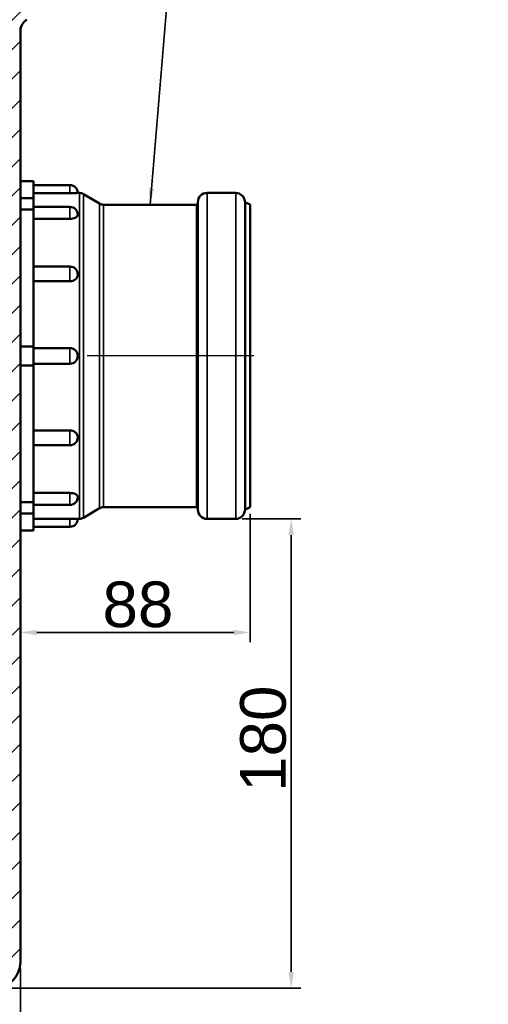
# Model space of a CAD drawing. Header units: millimetres. Extents: x 0 to 2103, y 0 to 1485.
# Tile 8 of 65: x 477 to 657, y 501 to 879. Entities that reach past the tile are written whole.
import ezdxf

# ---------------------------------------------------------------- set-up
doc = ezdxf.new("R2010")
doc.units = ezdxf.units.MM
doc.header["$LTSCALE"] = 2.5
for name, color, linetype, lineweight in [('AM_0', 7, 'Continuous', 50), ('AM_4', 7, 'Continuous', 35), ('AM_5', 7, 'Continuous', 35), ('AM_7', 7, 'Continuous', 25), ('AM_8', 7, 'Continuous', 25)]:
    doc.layers.add(name, color=color, linetype=linetype, lineweight=lineweight)
doc.styles.add('3_5 mm', font='arial.ttf')
doc.styles.add('7 mm', font='arial.ttf')
doc.dimstyles.new('Firmenstandard$7', dxfattribs={"dimscale": 2.5, "dimtxt": 3.5, "dimasz": 2.5, "dimexe": 2, "dimexo": 0, "dimgap": 0.8, "dimtad": 1, "dimrnd": 1e-08, "dimtxsty": '3_5 mm', "dimcen": 0.09, "dimdle": 10, "dimclrd": 256, "dimclre": 7, "dimclrt": 7, "dimadec": 0, "dimazin": 2, "dimtfac": 0.714286, "dimtdec": 3, "dimtmove": 0, "dimatfit": 3, "dimfxl": 1, "dimtolj": 1, "dimlwd": -1, "dimlwe": 25, "dimarcsym": 0})
doc.dimstyles.new('Schriftgröße 7', dxfattribs={"dimscale": 2.5, "dimtxt": 7, "dimasz": 2.5, "dimexe": 1.5, "dimexo": 1, "dimgap": 0.7, "dimtad": 1, "dimrnd": 1e-08, "dimtxsty": '7 mm', "dimcen": 0.09, "dimdle": 10, "dimclrd": 256, "dimclre": 256, "dimclrt": 7, "dimadec": 1, "dimazin": 2, "dimtfac": 0.357143, "dimtdec": 3, "dimtmove": 0, "dimatfit": 3, "dimfxl": 1, "dimtolj": 1, "dimtzin": 0, "dimlwd": -1, "dimlwe": -1, "dimarcsym": 0})

# ---------------------------------------------------------------- blocks, each defined once
blk = doc.blocks.new('*D58')
at = {"layer": 'AM_5', "transparency": 16777216}
for p, q in [((562.64, 687.37), (585.13, 687.37)), ((581.38, 681.12), (581.38, 513.62)), ((470.14, 507.37), (585.13, 507.37))]:
    blk.add_line(p, q, dxfattribs=at)
for points in [[(580.34, 681.12), (582.42, 681.12), (581.38, 687.37)], [(580.34, 513.62), (582.42, 513.62), (581.38, 507.37)]]:
    blk.add_solid(points, dxfattribs=at)
at = {"layer": 'Defpoints', "color": 0, "transparency": 16777216}
for p in [(560.14, 687.37), (467.64, 507.37), (581.38, 507.37)]:
    blk.add_point(p, dxfattribs=at)
at = {"layer": 'AM_5', "color": 7, "transparency": 16777216, "insert": (570.7, 582.64), "char_height": 17.5, "attachment_point": 4, "rotation": 90, "style": '7 mm'}
blk.add_mtext('\\A1;180', dxfattribs=at)
blk = doc.blocks.new('*D60')
at = {"layer": 'AM_5', "transparency": 16777216}
for p, q in [((207.64, 514.87), (207.64, 448.62)), ((477.64, 514.87), (477.64, 448.62)), ((213.89, 452.37), (471.39, 452.37))]:
    blk.add_line(p, q, dxfattribs=at)
for points in [[(213.89, 453.41), (213.89, 451.32), (207.64, 452.37)], [(471.39, 453.41), (471.39, 451.32), (477.64, 452.37)]]:
    blk.add_solid(points, dxfattribs=at)
at = {"layer": 'Defpoints', "color": 0, "transparency": 16777216}
for p in [(207.64, 517.37), (477.64, 517.37), (477.64, 452.37)]:
    blk.add_point(p, dxfattribs=at)
at = {"layer": 'AM_5', "color": 7, "transparency": 16777216, "insert": (323.18, 463.05), "char_height": 17.5, "attachment_point": 4, "style": '7 mm'}
blk.add_mtext('\\A1;270', dxfattribs=at)
blk = doc.blocks.new('*D61')
at = {"layer": 'AM_5', "transparency": 16777216}
for p, q in [((565.64, 689.3), (565.64, 640.03)), ((483.89, 643.78), (559.39, 643.78))]:
    blk.add_line(p, q, dxfattribs=at)
for points in [[(483.89, 644.82), (483.89, 642.74), (477.64, 643.78)], [(559.39, 644.82), (559.39, 642.74), (565.64, 643.78)]]:
    blk.add_solid(points, dxfattribs=at)
at = {"layer": 'Defpoints', "color": 0, "transparency": 16777216}
for p in [(565.64, 691.8), (477.64, 668.78), (565.64, 643.78)]:
    blk.add_point(p, dxfattribs=at)
at = {"layer": 'AM_5', "color": 7, "transparency": 16777216, "insert": (509.07, 654.47), "char_height": 17.5, "attachment_point": 4, "style": '7 mm'}
blk.add_mtext('\\A1;88', dxfattribs=at)

msp = doc.modelspace()

# ---------------------------------------------------------------- hatches: boundary and pattern name
at = {"layer": 'AM_8'}
h = msp.add_hatch(dxfattribs=at)
h.set_pattern_fill('ANSI31', color=256, scale=63.5, style=0)
h.set_pattern_definition([(45, (0, 0), (-5.61266, 5.61266), [])])
edge = h.paths.add_edge_path()
edge.add_ellipse((455.3435, 892.3655), major_axis=(0, -3), ratio=1, start_angle=0, end_angle=70)
edge.add_line((458.1626, 891.3394), (466.9168, 915.3915))
edge.add_ellipse((469.7359, 914.3655), major_axis=(-2.8191, 1.0261), ratio=1, start_angle=290, end_angle=360, ccw=False)
edge.add_line((469.7359, 917.3655), (505.8647, 917.3655))
edge.add_ellipse((505.8647, 906.3655), major_axis=(0, 11), ratio=1, start_angle=210, end_angle=360, ccw=False)
edge.add_line((511.3647, 896.8392), (480.1353, 878.8089))
edge.add_ellipse((482.6353, 874.4787), major_axis=(-2.5, 4.3301), ratio=1, start_angle=0, end_angle=60)
edge.add_line((477.6353, 874.4787), (477.6353, 517.3655))
edge.add_ellipse((467.6353, 517.3655), major_axis=(10, 0), ratio=1, start_angle=270, end_angle=360, ccw=False)
edge.add_line((467.6353, 507.3655), (217.6353, 507.3655))
edge.add_ellipse((217.6353, 517.3655), major_axis=(0, -10), ratio=1, start_angle=270, end_angle=360, ccw=False)
edge.add_line((207.6353, 517.3655), (207.6353, 874.4787))
edge.add_ellipse((202.6353, 874.4787), major_axis=(5, 0), ratio=1, start_angle=0, end_angle=60)
edge.add_line((205.1353, 878.8089), (173.9058, 896.8392))
edge.add_ellipse((179.4058, 906.3655), major_axis=(-5.5, -9.5263), ratio=1, start_angle=210, end_angle=360, ccw=False)
edge.add_line((179.4058, 917.3655), (215.5346, 917.3655))
edge.add_ellipse((215.5346, 914.3655), major_axis=(0, 3), ratio=1, start_angle=290, end_angle=360, ccw=False)
edge.add_line((218.3537, 915.3915), (227.108, 891.3394))
edge.add_ellipse((229.9271, 892.3655), major_axis=(-2.8191, -1.0261), ratio=1, start_angle=0, end_angle=70)
edge.add_line((229.9271, 889.3655), (455.3435, 889.3655))
edge = h.paths.add_edge_path(flags=0)
edge.add_line((477.1353, 884.005), (508.3647, 902.0354))
edge.add_ellipse((505.8647, 906.3655), major_axis=(2.5, -4.3301), ratio=1, start_angle=0, end_angle=150)
edge.add_line((505.8647, 911.3655), (471.8365, 911.3655))
edge.add_line((471.8365, 911.3655), (463.8007, 889.2873))
edge.add_ellipse((455.3435, 892.3655), major_axis=(8.4572, -3.0782), ratio=1, start_angle=290, end_angle=360, ccw=False)
edge.add_line((455.3435, 883.3655), (229.9271, 883.3655))
edge.add_ellipse((229.9271, 892.3655), major_axis=(0, -9), ratio=1, start_angle=290, end_angle=360, ccw=False)
edge.add_line((221.4698, 889.2873), (213.434, 911.3655))
edge.add_line((213.434, 911.3655), (179.4058, 911.3655))
edge.add_ellipse((179.4058, 906.3655), major_axis=(0, 5), ratio=1, start_angle=0, end_angle=150)
edge.add_line((176.9058, 902.0354), (208.1353, 884.005))
edge.add_ellipse((202.6353, 874.4787), major_axis=(5.5, 9.5263), ratio=1, start_angle=300, end_angle=360, ccw=False)
edge.add_line((213.6353, 874.4787), (213.6353, 517.3655))
edge.add_ellipse((217.6353, 517.3655), major_axis=(-4, 0), ratio=1, start_angle=0, end_angle=90)
edge.add_line((217.6353, 513.3655), (467.6353, 513.3655))
edge.add_ellipse((467.6353, 517.3655), major_axis=(0, -4), ratio=1, start_angle=0, end_angle=90)
edge.add_line((471.6353, 517.3655), (471.6353, 874.4787))
edge.add_ellipse((482.6353, 874.4787), major_axis=(-11, 0), ratio=1, start_angle=300, end_angle=360, ccw=False)

# ---------------------------------------------------------------- linework, layer by layer
at = {"layer": 'AM_0'}
for p, q in [((477.6353, 874.4787), (477.6353, 517.3655)), ((482.6353, 816.8655), (477.6353, 816.8655)), ((482.6353, 816.8655), (482.6353, 810.3303)), ((482.6353, 815.3655), (496.6353, 815.3655)), ((496.6353, 812.2935), (482.6353, 812.2935)), ((500.3043, 812.3655), (499.6353, 812.3655)), ((507.9227, 808.293), (501.8478, 811.938)), ((560.1353, 812.3655), (549.1353, 812.3655)), ((477.6353, 810.3303), (482.6353, 810.3303)), ((482.6353, 810.3303), (482.6353, 805.9946)), ((545.6353, 808.8655), (545.6353, 690.8655)), ((565.6353, 807.9329), (563.9108, 808.737)), ((482.6353, 805.9946), (477.6353, 805.9946)), ((482.6353, 806.9921), (496.6353, 806.9921)), ((482.6353, 805.9946), (482.6353, 753.4852)), ((545.1353, 807.8655), (509.4662, 807.8655)), ((565.6353, 807.9329), (565.6353, 691.7981)), ((496.6353, 802.4302), (482.6353, 802.4302)), ((482.6353, 784.1155), (496.6353, 784.1155)), ((496.6353, 778.4822), (482.6353, 778.4822)), ((477.6353, 753.4852), (482.6353, 753.4852)), ((482.6353, 753.4852), (482.6353, 746.2457)), ((482.6353, 752.8655), (496.6353, 752.8655)), ((482.6353, 746.2457), (477.6353, 746.2457)), ((482.6353, 746.8655), (496.6353, 746.8655)), ((482.6353, 746.2457), (482.6353, 693.7364)), ((482.6353, 721.2488), (496.6353, 721.2488)), ((482.6353, 715.6155), (496.6353, 715.6155)), ((482.6353, 697.3008), (496.6353, 697.3008)), ((477.6353, 693.7364), (482.6353, 693.7364)), ((482.6353, 693.7364), (482.6353, 689.4006)), ((482.6353, 692.7389), (496.6353, 692.7389)), ((507.9227, 691.438), (501.8478, 687.793)), ((545.1353, 691.8655), (509.4662, 691.8655)), ((565.6353, 691.7981), (563.9108, 690.9939)), ((477.6353, 689.4006), (482.6353, 689.4006)), ((482.6353, 689.4006), (482.6353, 682.8655)), ((482.6353, 687.4375), (496.6353, 687.4375)), ((500.3043, 687.3655), (499.6353, 687.3655)), ((560.1353, 687.3655), (549.1353, 687.3655)), ((482.6353, 684.3655), (496.6353, 684.3655)), ((482.6353, 682.8655), (477.6353, 682.8655))]:
    msp.add_line(p, q, dxfattribs=at)
for centre, radius, start, end in [((482.6353, 874.4787), 5, 120, 180), ((496.6353, 812.3655), 3, 0, 90), ((500.3043, 809.3655), 3, 59.036243, 90), ((549.1353, 808.8655), 3.5, 90, 180), ((560.1353, 808.8655), 3.5, 4.655968, 90), ((509.4662, 810.8655), 3, 239.036243, 270), ((545.1353, 808.3655), 0.5, 270, 0), ((564.1221, 809.1902), 0.5, 184.655968, 245), ((496.6353, 803.9921), 3, 0, 90), ((496.6353, 781.1155), 3, 0, 90), ((496.6353, 749.8655), 3, 270, 90), ((496.6353, 718.6155), 3, 270, 0), ((496.6353, 695.7389), 3, 270, 0), ((509.4662, 688.8655), 3, 90, 120.963757), ((545.1353, 691.3655), 0.5, 0, 90), ((496.6353, 687.3655), 3, 270, 0), ((500.3043, 690.3655), 3, 270, 300.963757), ((549.1353, 690.8655), 3.5, 180, 270), ((560.1353, 690.8655), 3.5, 270, 355.344032), ((564.1221, 690.5408), 0.5, 115, 175.344032), ((467.6353, 517.3655), 10, 270, 0)]:
    msp.add_arc(centre, radius, start, end, dxfattribs=at)
for points, knots in [([(499.6353, 812.3655), (499.6353, 812.3655), (499.6025, 812.3639), (499.4636, 812.3574), (499.3573, 812.3526), (499.0807, 812.3411), (498.8486, 812.3323), (498.3605, 812.3168), (498.0409, 812.3083), (497.351, 812.2966), (496.9807, 812.2935), (496.6353, 812.2935)], [0.447620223, 0.447620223, 0.447620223, 0.447620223, 0.521999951, 0.521999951, 0.596379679, 0.596379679, 0.688000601, 0.688000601, 0.791620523, 0.791620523, 0.895240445, 0.895240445, 0.895240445, 0.895240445]), ([(499.6353, 803.9921), (499.6353, 803.8681), (499.6025, 803.7321), (499.4636, 803.4672), (499.3573, 803.3383), (499.0807, 803.0888), (498.8486, 802.9394), (498.3605, 802.7109), (498.0409, 802.605), (497.351, 802.4645), (496.9807, 802.4302), (496.6353, 802.4302)], [0.447620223, 0.447620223, 0.447620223, 0.447620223, 0.521999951, 0.521999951, 0.596379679, 0.596379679, 0.688000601, 0.688000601, 0.791620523, 0.791620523, 0.895240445, 0.895240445, 0.895240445, 0.895240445]), ([(499.6353, 781.1155), (499.6353, 780.9008), (499.6025, 780.6668), (499.4636, 780.2145), (499.3573, 779.996), (499.0807, 779.5754), (498.8486, 779.3254), (498.3605, 778.9451), (498.0409, 778.7701), (497.351, 778.5386), (496.9807, 778.4822), (496.6353, 778.4822)], [0.447620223, 0.447620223, 0.447620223, 0.447620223, 0.521999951, 0.521999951, 0.596379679, 0.596379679, 0.688000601, 0.688000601, 0.791620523, 0.791620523, 0.895240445, 0.895240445, 0.895240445, 0.895240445]), ([(496.6353, 721.2488), (496.9807, 721.2488), (497.351, 721.1924), (498.0409, 720.9609), (498.3605, 720.7859), (498.8486, 720.4055), (499.0807, 720.1556), (499.3573, 719.735), (499.4636, 719.5165), (499.6025, 719.0641), (499.6353, 718.8302), (499.6353, 718.6155)], [0, 0, 0, 0, 0.103619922, 0.103619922, 0.207239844, 0.207239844, 0.298860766, 0.298860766, 0.373240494, 0.373240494, 0.447620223, 0.447620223, 0.447620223, 0.447620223]), ([(496.6353, 697.3008), (496.9807, 697.3008), (497.351, 697.2664), (498.0409, 697.126), (498.3605, 697.0201), (498.8486, 696.7916), (499.0807, 696.6421), (499.3573, 696.3926), (499.4636, 696.2638), (499.6025, 695.9988), (499.6353, 695.8629), (499.6353, 695.7389)], [0, 0, 0, 0, 0.103619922, 0.103619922, 0.207239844, 0.207239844, 0.298860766, 0.298860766, 0.373240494, 0.373240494, 0.447620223, 0.447620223, 0.447620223, 0.447620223]), ([(496.6353, 687.4375), (496.9807, 687.4375), (497.351, 687.4343), (498.0409, 687.4226), (498.3605, 687.4142), (498.8486, 687.3987), (499.0807, 687.3898), (499.3573, 687.3783), (499.4636, 687.3735), (499.6025, 687.3671), (499.6353, 687.3655), (499.6353, 687.3655)], [0, 0, 0, 0, 0.103619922, 0.103619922, 0.207239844, 0.207239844, 0.298860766, 0.298860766, 0.373240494, 0.373240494, 0.447620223, 0.447620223, 0.447620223, 0.447620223])]:
    msp.add_open_spline(points, degree=3, knots=knots, dxfattribs=at)
at = {"layer": 'AM_4'}
for p, q in [((496.6353, 812.2935), (496.6353, 815.3655)), ((500.3043, 812.3655), (500.3043, 687.3655)), ((501.8478, 811.938), (501.8478, 687.793)), ((549.1353, 812.3655), (549.1353, 687.3655)), ((560.1353, 812.3655), (560.1353, 687.3655)), ((507.9227, 808.293), (507.9227, 691.438)), ((563.6237, 809.1496), (563.6237, 690.5814)), ((563.9108, 808.737), (563.9108, 690.9939)), ((496.6353, 802.4302), (496.6353, 806.9921)), ((509.4662, 807.8655), (509.4662, 691.8655)), ((545.1353, 807.8655), (545.1353, 691.8655)), ((496.6353, 778.4822), (496.6353, 784.1155)), ((496.6353, 746.8655), (496.6353, 752.8655)), ((496.6353, 715.6155), (496.6353, 721.2488)), ((496.6353, 692.7389), (496.6353, 697.3008)), ((496.6353, 684.3655), (496.6353, 687.4375))]:
    msp.add_line(p, q, dxfattribs=at)
at = {"layer": 'AM_7', "linetype": 'Continuous'}
msp.add_line((567.0642, 749.8655), (503.2162, 749.8655), dxfattribs=at)

# ---------------------------------------------------------------- dimensions: what is measured, and where the dimension line sits
at = {"layer": 'AM_5'}
for base, p1, p2, angle, override, picture, middle in [((565.6353, 643.782), (477.6353, 668.782), (565.6353, 691.7981), 180, {"dimgap": 0.7, "dimdec": 2, "dimse1": 1, "dimtol": 0, "dimlim": 0, "dimtp": 0, "dimtm": 0, "dimtdec": 3, "dimtofl": 0, "dimatfit": 1}, '*D61', (521.6353, 643.782)), ((581.3804, 507.3655), (560.1353, 687.3655), (467.6353, 507.3655), 90, {"dimgap": 0.7, "dimdec": 2, "dimtol": 0, "dimlim": 0, "dimtp": 0, "dimtm": 0, "dimtdec": 3, "dimtofl": 0, "dimatfit": 1}, '*D58', (581.3804, 601.1155))]:
    dim = msp.add_linear_dim(base=base, p1=p1, p2=p2, angle=angle, dimstyle='Schriftgröße 7', override=override, dxfattribs=at)
    dim.commit()
    dim.dimension.update_dxf_attribs({"geometry": picture, "text_midpoint": middle, "dimtype": 160})
dim = msp.add_linear_dim(base=(477.6353, 452.3655), p1=(207.6353, 517.3655), p2=(477.6353, 517.3655), dimstyle='Schriftgröße 7', override={"dimgap": 0.7, "dimdec": 2, "dimtol": 0, "dimlim": 0, "dimtp": 0, "dimtm": 0, "dimtdec": 3, "dimtofl": 0, "dimatfit": 1}, dxfattribs=at)
dim.commit()
dim.dimension.update_dxf_attribs({"geometry": '*D60', "text_midpoint": (342.6353, 452.3655), "dimtype": 160})

# ---------------------------------------------------------------- leaders
msp.add_leader([(164.593, 771.7655), (547.5221, 1050.6488)], dimstyle='Firmenstandard$7', override={"dimtad": 0}, dxfattribs=at)
at = {"layer": 'AM_5', "annotation_type": 0, "has_hookline": 1, "hookline_direction": 0, "text_width": 171.765}
msp.add_leader([(527.3007, 807.8655), (547.5221, 1050.6488), (547.5221, 1053.5655), (553.7721, 1053.5655)], dimstyle='Firmenstandard$7', override={"dimgap": 0, "dimtad": 1}, dxfattribs=at)

doc.saveas('drawing.dxf')
